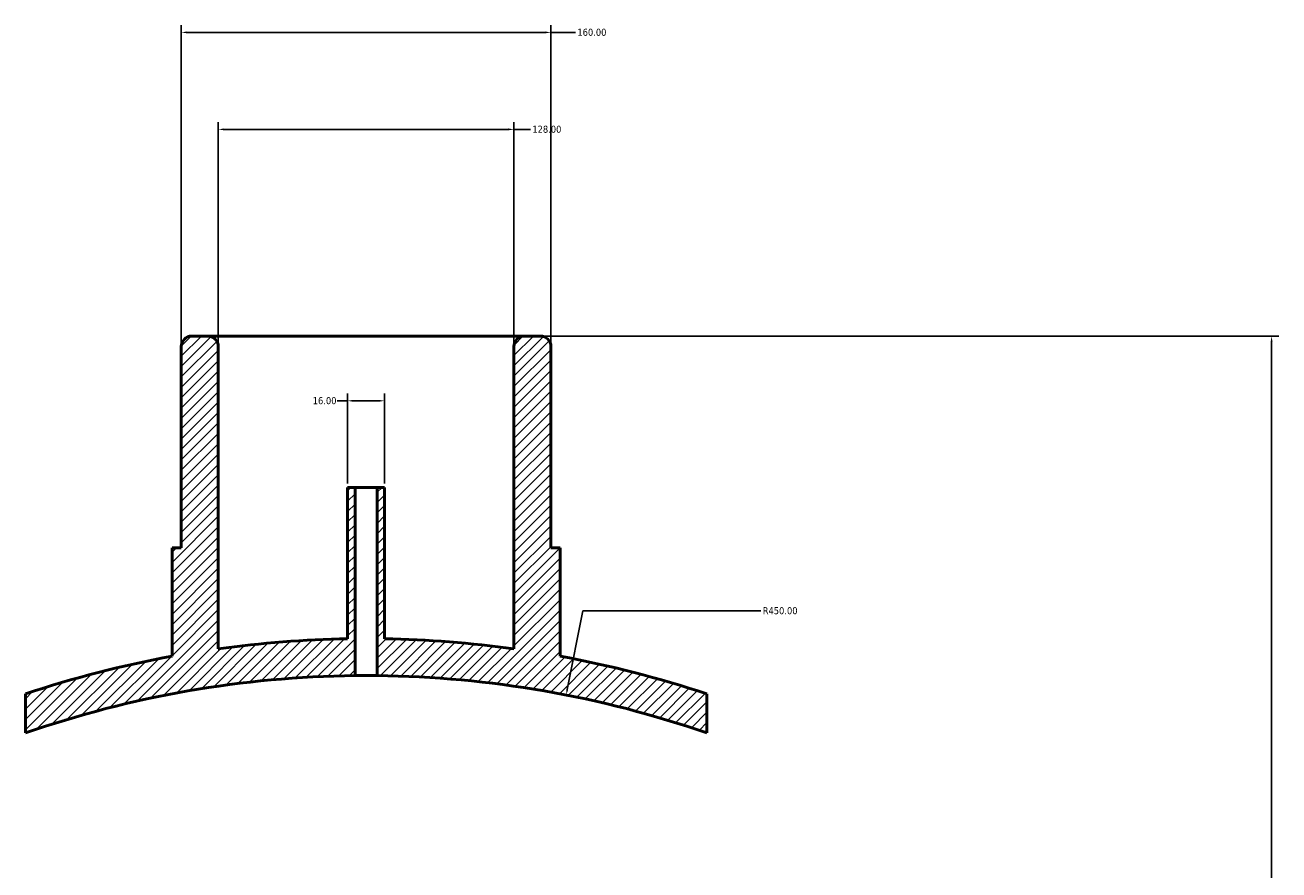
# Model space of a CAD drawing. Header units: millimetres. Extents: x -294 to 1633, y -345 to 2438.
# Tile 6 of 6: x 444 to 987, y 2072 to 2438. Entities that reach past the tile are written whole.
import ezdxf

# ---------------------------------------------------------------- set-up
doc = ezdxf.new("R2010")
doc.units = ezdxf.units.MM
for name, color, linetype, lineweight in [('Dimension (ANSI)', 7, 'Continuous', 25), ('Hatch (ANSI)', 7, 'Continuous', 18), ('Visible (ANSI)', 7, 'Continuous', 50)]:
    doc.layers.add(name, color=color, linetype=linetype, lineweight=lineweight)
doc.styles.add('Note Text (ANSI)', font='tahoma.ttf')
doc.dimstyles.new('Default - mm (ANSI)', dxfattribs={"dimtxt": 3.048, "dimasz": 2.5, "dimexe": 3.175, "dimexo": 1.6002, "dimgap": 0.8, "dimtad": 0, "dimtoh": 1, "dimrnd": 1e-08, "dimzin": 4, "dimdsep": 46, "dimtxsty": 'Note Text (ANSI)', "dimcen": 0.09, "dimdle": 10, "dimclrd": 256, "dimclre": 256, "dimclrt": 256, "dimadec": 1, "dimazin": 1, "dimtfac": 1, "dimtofl": 0, "dimtmove": 0, "dimatfit": 3, "dimfxl": 1, "dimtolj": 1, "dimtzin": 4, "dimlwd": -1, "dimlwe": -1, "dimarcsym": 0})

# ---------------------------------------------------------------- blocks, each defined once
blk = doc.blocks.new('*D7')
at = {"layer": 'Defpoints', "color": 0, "transparency": 16777216}
for p in [(671.53, 2434.35), (511.53, 2298.35), (671.53, 2298.35)]:
    blk.add_point(p, dxfattribs=at)
at = {"layer": 'Dimension (ANSI)', "transparency": 16777216}
for p, q in [((511.53, 2299.95), (511.53, 2437.52)), ((671.53, 2299.95), (671.53, 2437.52)), ((514.03, 2434.35), (669.03, 2434.35)), ((671.53, 2434.35), (682.19, 2434.35))]:
    blk.add_line(p, q, dxfattribs=at)
for points in [[(514.03, 2434.76), (514.03, 2433.93), (511.53, 2434.35)], [(669.03, 2434.76), (669.03, 2433.93), (671.53, 2434.35)]]:
    blk.add_solid(points, dxfattribs=at)
at = {"layer": 'Dimension (ANSI)', "transparency": 16777216, "insert": (682.99, 2435.93), "char_height": 3.048, "attachment_point": 1, "style": 'Note Text (ANSI)'}
blk.add_mtext('\\A1;160.00', dxfattribs=at)
blk = doc.blocks.new('*D8')
at = {"layer": 'Defpoints', "color": 0, "transparency": 16777216}
for p in [(655.53, 2392.35), (527.53, 2298.35), (655.53, 2298.35)]:
    blk.add_point(p, dxfattribs=at)
at = {"layer": 'Dimension (ANSI)', "transparency": 16777216}
for p, q in [((527.53, 2299.95), (527.53, 2395.52)), ((655.53, 2299.95), (655.53, 2395.52)), ((530.03, 2392.35), (653.03, 2392.35)), ((655.53, 2392.35), (662.69, 2392.35))]:
    blk.add_line(p, q, dxfattribs=at)
for points in [[(530.03, 2392.76), (530.03, 2391.93), (527.53, 2392.35)], [(653.03, 2392.76), (653.03, 2391.93), (655.53, 2392.35)]]:
    blk.add_solid(points, dxfattribs=at)
at = {"layer": 'Dimension (ANSI)', "transparency": 16777216, "insert": (663.49, 2393.94), "char_height": 3.048, "attachment_point": 1, "style": 'Note Text (ANSI)'}
blk.add_mtext('\\A1;128.00', dxfattribs=at)
blk = doc.blocks.new('*D9')
at = {"layer": 'Defpoints', "color": 0, "transparency": 16777216}
for p in [(599.53, 2274.82), (583.53, 2237.35), (599.53, 2237.35)]:
    blk.add_point(p, dxfattribs=at)
at = {"layer": 'Dimension (ANSI)', "transparency": 16777216}
for p, q in [((583.53, 2274.82), (579.01, 2274.82)), ((583.53, 2238.95), (583.53, 2277.99)), ((597.03, 2274.82), (586.03, 2274.82)), ((599.53, 2238.95), (599.53, 2277.99))]:
    blk.add_line(p, q, dxfattribs=at)
for points in [[(586.03, 2275.24), (586.03, 2274.4), (583.53, 2274.82)], [(597.03, 2275.24), (597.03, 2274.4), (599.53, 2274.82)]]:
    blk.add_solid(points, dxfattribs=at)
at = {"layer": 'Dimension (ANSI)', "transparency": 16777216, "insert": (568.42, 2276.41), "char_height": 3.048, "attachment_point": 1, "style": 'Note Text (ANSI)'}
blk.add_mtext('\\A1;16.00', dxfattribs=at)
blk = doc.blocks.new('*D10')
at = {"layer": 'Defpoints', "color": 0, "transparency": 16777216}
for p in [(678.15, 2147.43), (591.53, 1705.85)]:
    blk.add_point(p, dxfattribs=at)
at = {"layer": 'Dimension (ANSI)', "transparency": 16777216}
for p, q in [((685.3, 2183.89), (678.63, 2149.88)), ((762.43, 2183.89), (685.3, 2183.89))]:
    blk.add_line(p, q, dxfattribs=at)
blk.add_solid([(678.22, 2149.96), (679.04, 2149.8), (678.15, 2147.43)], dxfattribs=at)
at = {"layer": 'Dimension (ANSI)', "transparency": 16777216, "insert": (763.23, 2185.47), "char_height": 3.048, "attachment_point": 1, "style": 'Note Text (ANSI)'}
blk.add_mtext('\\A1;R450.00', dxfattribs=at)
blk = doc.blocks.new('*D11')
at = {"layer": 'Defpoints', "color": 0, "transparency": 16777216}
for p in [(660.03, 2302.85), (591.53, 1705.85), (983.53, 1705.85)]:
    blk.add_point(p, dxfattribs=at)
at = {"layer": 'Dimension (ANSI)', "transparency": 16777216}
for p, q in [((661.63, 2302.85), (986.71, 2302.85)), ((983.53, 2300.35), (983.53, 1875.79)), ((983.53, 1708.35), (983.53, 1861.9)), ((593.13, 1705.85), (986.71, 1705.85))]:
    blk.add_line(p, q, dxfattribs=at)
for points in [[(983.11, 2300.35), (983.95, 2300.35), (983.53, 2302.85)], [(983.11, 1708.35), (983.95, 1708.35), (983.53, 1705.85)]]:
    blk.add_solid(points, dxfattribs=at)
at = {"layer": 'Dimension (ANSI)', "transparency": 16777216, "insert": (981.94, 1862.7), "char_height": 3.048, "attachment_point": 1, "rotation": 90, "style": 'Note Text (ANSI)'}
blk.add_mtext('\\A1;597.00', dxfattribs=at)

msp = doc.modelspace()

# ---------------------------------------------------------------- hatches: boundary and pattern name
at = {"layer": 'Hatch (ANSI)'}
h = msp.add_hatch(dxfattribs=at)
h.set_pattern_fill('ANSI31', color=256, scale=25.4, style=0)
h.set_pattern_definition([(45, (0, 0), (-2.245064, 2.245064), [])])
edge = h.paths.add_edge_path()
edge.add_line((599.5312, 2237.3455), (596.3312, 2237.3455))
edge.add_line((596.3312, 2237.3455), (596.3312, 2155.8199))
edge.add_ellipse((591.5312, 1705.8455), major_axis=(449.9744, -4.8), ratio=1, start_angle=71.477216, end_angle=90, ccw=False)
edge.add_line((739.0312, 2130.9852), (739.0312, 2147.8859))
edge.add_ellipse((591.5312, 1705.8455), major_axis=(-442.0404, 147.5), ratio=1, start_angle=270, end_angle=278.068058)
edge.add_line((675.5312, 2164.2122), (675.5312, 2211.1455))
edge.add_line((675.5312, 2211.1455), (671.5312, 2211.1455))
edge.add_line((671.5312, 2211.1455), (671.5312, 2298.3455))
edge.add_ellipse((667.0312, 2298.3455), major_axis=(0, 4.5), ratio=1, start_angle=270, end_angle=360)
edge.add_line((667.0312, 2302.8455), (660.0312, 2302.8455))
edge.add_ellipse((660.0312, 2298.3455), major_axis=(-4.5, 0), ratio=1, start_angle=270, end_angle=360)
edge.add_line((655.5312, 2298.3455), (655.5312, 2167.4297))
edge.add_ellipse((591.5312, 1705.8455), major_axis=(-461.5842, 64), ratio=1, start_angle=270, end_angle=276.910231)
edge.add_line((599.5312, 2171.7768), (599.5312, 2237.3455))
edge = h.paths.add_edge_path()
edge.add_line((586.7312, 2237.3455), (583.5312, 2237.3455))
edge.add_line((583.5312, 2237.3455), (583.5312, 2171.7768))
edge.add_ellipse((591.5312, 1705.8455), major_axis=(-465.9313, -8), ratio=1, start_angle=270, end_angle=276.910231)
edge.add_line((527.5312, 2167.4297), (527.5312, 2298.3455))
edge.add_ellipse((523.0312, 2298.3455), major_axis=(0, 4.5), ratio=1, start_angle=270, end_angle=360)
edge.add_line((523.0312, 2302.8455), (516.0312, 2302.8455))
edge.add_ellipse((516.0312, 2298.3455), major_axis=(-4.5, 0), ratio=1, start_angle=270, end_angle=360)
edge.add_line((511.5312, 2298.3455), (511.5312, 2211.1455))
edge.add_line((511.5312, 2211.1455), (507.5312, 2211.1455))
edge.add_line((507.5312, 2211.1455), (507.5312, 2164.2122))
edge.add_ellipse((591.5312, 1705.8455), major_axis=(-458.3667, -84), ratio=1, start_angle=270, end_angle=278.068058)
edge.add_line((444.0312, 2147.8859), (444.0312, 2130.9852))
edge.add_ellipse((591.5312, 1705.8455), major_axis=(425.1397, 147.5), ratio=1, start_angle=71.477216, end_angle=90, ccw=False)
edge.add_line((586.7312, 2155.8199), (586.7312, 2237.3455))

# ---------------------------------------------------------------- linework, layer by layer
at = {"layer": 'Visible (ANSI)'}
for p, q in [((523.0312, 2302.8455), (516.0312, 2302.8455)), ((660.0312, 2302.8455), (523.0312, 2302.8455)), ((667.0312, 2302.8455), (660.0312, 2302.8455)), ((511.5312, 2298.3455), (511.5312, 2211.1455)), ((527.5312, 2167.4297), (527.5312, 2298.3455)), ((655.5312, 2298.3455), (655.5312, 2167.4297)), ((671.5312, 2211.1455), (671.5312, 2298.3455)), ((586.7312, 2237.3455), (583.5312, 2237.3455)), ((583.5312, 2237.3455), (583.5312, 2171.7768)), ((586.7312, 2155.8199), (586.7312, 2237.3455)), ((596.3312, 2237.3455), (586.7312, 2237.3455)), ((599.5312, 2237.3455), (596.3312, 2237.3455)), ((596.3312, 2237.3455), (596.3312, 2155.8199)), ((599.5312, 2171.7768), (599.5312, 2237.3455)), ((511.5312, 2211.1455), (507.5312, 2211.1455)), ((507.5312, 2211.1455), (507.5312, 2164.2122)), ((675.5312, 2211.1455), (671.5312, 2211.1455)), ((675.5312, 2164.2122), (675.5312, 2211.1455)), ((444.0312, 2147.8859), (444.0312, 2130.9852)), ((739.0312, 2130.9852), (739.0312, 2147.8859))]:
    msp.add_line(p, q, dxfattribs=at)
for centre, radius, start, end in [((516.0312, 2298.3455), 4.5, 90, 180), ((523.0312, 2298.3455), 4.5, 0, 90), ((660.0312, 2298.3455), 4.5, 90, 180), ((667.0312, 2298.3455), 4.5, 0, 90), ((591.5312, 1705.8455), 466, 90.983667, 97.893898), ((591.5312, 1705.8455), 466, 82.106102, 89.016333), ((591.5312, 1705.8455), 466, 100.384759, 108.452817), ((591.5312, 1705.8455), 466, 71.547183, 79.615241), ((591.5312, 1705.8455), 450, 90.611167, 109.133951), ((591.5312, 1705.8455), 450, 70.866049, 89.388833)]:
    msp.add_arc(centre, radius, start, end, dxfattribs=at)
msp.add_open_spline([(596.3312, 2155.8199), (596.3312, 2155.8199), (596.2108, 2155.8212), (595.7209, 2155.8261), (595.3515, 2155.8295), (594.4992, 2155.8359), (593.9594, 2155.8393), (592.7768, 2155.8442), (592.1339, 2155.8455), (590.9285, 2155.8455), (590.2856, 2155.8442), (589.103, 2155.8393), (588.5633, 2155.8359), (587.7109, 2155.8295), (587.3415, 2155.8261), (586.8517, 2155.8212), (586.7312, 2155.8199), (586.7312, 2155.8199)], degree=3, knots=[0, 0, 0, 0, 0.18081109, 0.18081109, 0.36162217, 0.36162217, 0.54243326, 0.54243326, 0.72324434, 0.72324434, 0.90405542, 0.90405542, 1.08486651, 1.08486651, 1.26567759, 1.26567759, 1.44648868, 1.44648868, 1.44648868, 1.44648868], dxfattribs=at)

# ---------------------------------------------------------------- dimensions: what is measured, and where the dimension line sits
at = {"layer": 'Dimension (ANSI)'}
for base, p1, p2, angle, override, picture, middle in [((671.5312, 2434.3455), (511.5312, 2298.3455), (671.5312, 2298.3455), 180, {"dimgap": 0.8, "dimtoh": 0, "dimdec": 2, "dimtol": 0, "dimlim": 0, "dimtp": 0, "dimtm": 0, "dimtdec": 2, "dimatfit": 2}, '*D7', (689.0312, 2434.3455)), ((983.5312, 1705.8455), (660.0312, 2302.8455), (591.5312, 1705.8455), 270, {"dimgap": 0.8, "dimtoh": 0, "dimdec": 2, "dimtol": 0, "dimlim": 0, "dimtp": 0, "dimtm": 0, "dimtdec": 2, "dimatfit": 1}, '*D11', (983.5312, 1868.8455)), ((599.5312, 2274.8196), (583.5312, 2237.3455), (599.5312, 2237.3455), 180, {"dimgap": 0.8, "dimtoh": 0, "dimdec": 2, "dimtol": 0, "dimlim": 0, "dimtp": 0, "dimtm": 0, "dimtdec": 2, "dimatfit": 2}, '*D9', (573.3173, 2274.8196))]:
    dim = msp.add_linear_dim(base=base, p1=p1, p2=p2, angle=angle, dimstyle='Default - mm (ANSI)', override=override, dxfattribs=at)
    dim.commit()
    dim.dimension.update_dxf_attribs({"geometry": picture, "text_midpoint": middle, "dimtype": 160})
dim = msp.add_linear_dim(base=(655.5312, 2392.3455), p1=(527.5312, 2298.3455), p2=(655.5312, 2298.3455), dimstyle='Default - mm (ANSI)', override={"dimgap": 0.8, "dimtoh": 0, "dimdec": 2, "dimtol": 0, "dimlim": 0, "dimtp": 0, "dimtm": 0, "dimtdec": 2, "dimatfit": 2}, dxfattribs=at)
dim.commit()
dim.dimension.update_dxf_attribs({"geometry": '*D8', "text_midpoint": (669.5312, 2392.3455), "dimtype": 160})
dim = msp.add_radius_dim(center=(591.5312, 1705.8455), mpoint=(678.1451, 2147.4313), dimstyle='Default - mm (ANSI)', override={"dimgap": 0.8, "dimtih": 1, "dimdec": 2, "dimlfac": 1, "dimcen": 0, "dimtol": 0, "dimlim": 0, "dimtp": 0, "dimtm": 0, "dimtdec": 2}, dxfattribs=at)
dim.commit()
dim.dimension.update_dxf_attribs({"geometry": '*D10', "text_midpoint": (770.6427, 2183.8851), "dimtype": 164})

doc.saveas('drawing.dxf')
